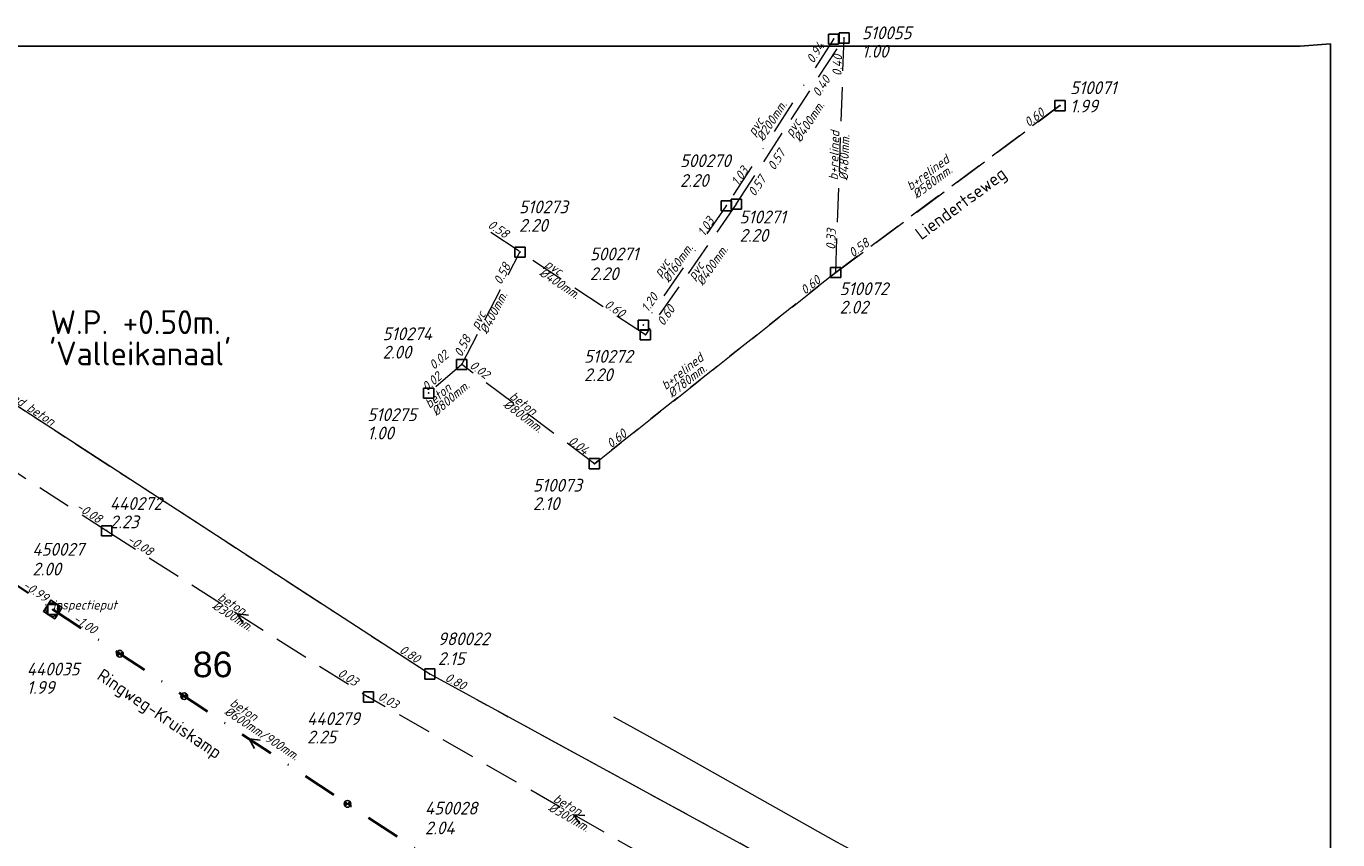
# Model space of a CAD drawing. Header units: metres. Extents: x 152202 to 157341, y 461610 to 468701.
# Tile 165 of 238: x 155705 to 155898, y 464126 to 464246. Entities that reach past the tile are written whole.
import ezdxf
from ezdxf.enums import TextEntityAlignment as Align
from ezdxf.lldxf.tags import DXFTag

# ---------------------------------------------------------------- set-up
doc = ezdxf.new("R2010")
doc.units = ezdxf.units.M
doc.header["$PDMODE"] = 64
doc.header["$PDSIZE"] = 1.5
for name, pattern in [('RI-GWA', [18.45, 6, -1.8, 1.75, -1.8, 1.75, -1.8, 1.75, -1.8]), ('RI-HWA', [7.4, 5, -2.4]), ('RI-VWA', [11, 5, -3, 0, -3])]:
    doc.linetypes.add(name, pattern=pattern)
doc.layers.get('0').update_dxf_attribs({"linetype": 'CONTINUOUS'})
doc.layers.get('DEFPOINTS').update_dxf_attribs({"linetype": 'CONTINUOUS'})
for name, color, linetype, lineweight in [('B-OI-RI-GWA-MATERIAAL-T18', 10, 'CONTINUOUS', 18), ('B-OI-RI-GWA-PUTDEKSELHOOGTE-T25', 10, 'CONTINUOUS', 25), ('B-OI-RI-GWA_BOB-T18', 10, 'CONTINUOUS', 18), ('B-OI-RI-GWA_PUTNUMMER-T18', 10, 'CONTINUOUS', 18), ('B-OI-RI-GWA_RIOOLPUT-S', 10, 'CONTINUOUS', 25), ('B-OI-RI-GWA_TRANSPORTLEIDING-G', 10, 'RI-GWA', 18), ('B-OI-RI-HWA-BOB-T18', 150, 'CONTINUOUS', 18), ('B-OI-RI-HWA-MATERIAAL-T18', 150, 'CONTINUOUS', 18), ('B-OI-RI-HWA-PUTDEKSELHOOGTE-T25', 150, 'CONTINUOUS', 25), ('B-OI-RI-HWA-PUTNUMMER-T25', 150, 'CONTINUOUS', 25), ('B-OI-RI-HWA_DIAMETER-T18', 150, 'CONTINUOUS', 18), ('B-OI-RI-HWA_RIOOLPUT-S', 150, 'CONTINUOUS', 25), ('B-OI-RI-HWA_TRANSPORTLEIDING-G', 150, 'RI-HWA', 18), ('B-OI-RI-PERSLEIDING-G', 210, 'RI-PERS', 18), ('B-OI-RI-STROOMRICHTING-S', 252, 'CONTINUOUS', 25), ('B-OI-RI-VWA-BOB-T18', 34, 'CONTINUOUS', 18), ('B-OI-RI-VWA-DIAMETER-T18', 34, 'CONTINUOUS', 18), ('B-OI-RI-VWA-MATERIAAL-T18', 34, 'CONTINUOUS', 18), ('B-OI-RI-VWA_PUTDEKSELHOOGTE-T25', 34, 'CONTINUOUS', 25), ('B-OI-RI-VWA_PUTNUMMER-T25', 34, 'CONTINUOUS', 25), ('B-OI-RI-VWA_RIOOLPUT-S', 34, 'CONTINUOUS', 25), ('B-OI-RI-VWA_TRANSPORTLEIDING-G', 34, 'RI-VWA', 18), ('B-OI-WH-WATERPEIL-T35', 3, 'CONTINUOUS', 35), ('B-RO-OG-TOPOGRAFIE-T18', 2, 'CONTINUOUS', 18), ('B-RO-OG-WATER_KANAAL-GV', 251, 'CONTINUOUS', 18), ('N-OI-RI-STROOMRICHTING-S', 252, 'CONTINUOUS', 25), ('N-OI-RI-T50', 130, 'CONTINUOUS', 50), ('N-OI-RI-VRIJVERVAL_HULPSTUK-S', 210, 'CONTINUOUS', 25), ('N-OI-RI-VWA-BOB-T18', 36, 'CONTINUOUS', 18), ('N-OI-RI-VWA-DIAMETER-HOOGTE-T18', 36, 'CONTINUOUS', 18), ('N-OI-RI-VWA-DIAMETER-T18', 36, 'CONTINUOUS', 18), ('N-OI-RI-VWA-MATERIAAL-T18', 36, 'CONTINUOUS', 18), ('N-OI-RI-VWA_PUTDEKSELHOOGTE-T25', 36, 'CONTINUOUS', 25), ('N-OI-RI-VWA_PUTNUMMER-T25', 36, 'CONTINUOUS', 25), ('N-OI-RI-VWA_RIOOLPUT-S', 36, 'CONTINUOUS', 25), ('N-OI-RI-VWA_TRANSPORTLEIDING-G', 36, 'RI-VWA', 35)]:
    doc.layers.add(name, color=color, linetype=linetype, lineweight=lineweight)
doc.styles.add('ARIAL', font='arial.ttf')
doc.styles.add('NLCS-ISO-M200-T18', font='NLCS-ISO.ttf', dxfattribs={"height": 360})
doc.styles.add('NLCS-ISO-M750-T18_CURSIEF', font='NLCS-ISO.ttf', dxfattribs={"oblique": 15, "height": 1.35})
doc.styles.add('NLCS-ISO-M750-T25_CURSIEF', font='NLCS-ISO.ttf', dxfattribs={"oblique": 15, "height": 1.875})
doc.styles.add('NLCS-ISO-M750-T35', font='NLCS-ISO.ttf', dxfattribs={"height": 2.625})
tags = doc.linetypes.add('RI-PERS', pattern='A,7,-2,["P",Standard,S=1.8,R=0,X=-0.5,Y=-0.9],-2,7,-2,[102,NLCS.SHX,S=1,R=180,X=0,Y=0],-2', length=22).pattern_tags.tags
tags[6] = DXFTag(74, 10)

# ---------------------------------------------------------------- blocks, each defined once
blk = doc.blocks.new('ACMAP_ANN_TEMPLATE_vwa-diam')
at = {"style": 'NLCS-ISO-M750-T18_CURSIEF', "oblique": 15}
blk.add_attdef('vwa-diam', (0.3, -1.3), '', height=1.35, dxfattribs=at)
blk = doc.blocks.new('ACMAP_ANN_TEMPLATE_vwa-diam-hoogte')
at = {"style": 'NLCS-ISO-M750-T18_CURSIEF', "oblique": 15}
blk.add_attdef('vwa-diam-hoogte', (6.5, -1.3), '', height=1.35, dxfattribs=at)
blk = doc.blocks.new('ACMAP_ANN_TEMPLATE_vwa-materiaal')
at = {"style": 'NLCS-ISO-M750-T18_CURSIEF', "oblique": 15}
blk.add_attdef('vwa-mat', (0.3, 0.2), '', height=1.35, dxfattribs=at)
blk = doc.blocks.new('ACMAP_ANN_TEMPLATE_vwa-nap-l')
at = {"style": 'NLCS-ISO-M750-T18_CURSIEF', "oblique": 15}
blk.add_attdef('vwa-nap-l', (3.3, 0.2), '', height=1.35, dxfattribs=at)
blk = doc.blocks.new('ACMAP_ANN_TEMPLATE_vwa-nap-r')
at = {"style": 'NLCS-ISO-M750-T18_CURSIEF', "oblique": 15}
blk.add_attdef('vwa-nap-r', (-5.6, 0.2), '', height=1.35, dxfattribs=at)
blk = doc.blocks.new('ACMAP_ANN_TEMPLATE_type knoop')
at = {"layer": 'DEFPOINTS', "style": 'NLCS-ISO-M750-T18_CURSIEF', "oblique": 15}
blk.add_attdef('type_knoop', (0, 0), '', height=1.35, dxfattribs=at)
blk = doc.blocks.new('ACMAP_ANN_TEMPLATE_vwa-puth')
at = {"style": 'NLCS-ISO-M750-T25_CURSIEF', "oblique": 15}
blk.add_attdef('vwa-puth', (-3, 5), '', height=1.88, dxfattribs=at)
blk = doc.blocks.new('ACMAP_ANN_TEMPLATE_vwa-putnr')
at = {"style": 'NLCS-ISO-M750-T25_CURSIEF', "oblique": 15}
blk.add_attdef('vaw-putnr', (-3, 7.9), '', height=1.88, dxfattribs=at)
blk = doc.blocks.new('ACMAP_ANN_TEMPLATE_hwa-diam')
at = {"style": 'NLCS-ISO-M750-T18_CURSIEF', "oblique": 15}
blk.add_attdef('hwa-diam', (-3.7, -1.3), '', height=1.35, dxfattribs=at)
blk = doc.blocks.new('ACMAP_ANN_TEMPLATE_hwa-materiaal')
at = {"style": 'NLCS-ISO-M750-T18_CURSIEF', "oblique": 15}
blk.add_attdef('hwa-mat', (-3.7, 0.2), '', height=1.35, dxfattribs=at)
blk = doc.blocks.new('ACMAP_ANN_TEMPLATE_hwa-nap-l')
at = {"style": 'NLCS-ISO-M750-T18_CURSIEF', "oblique": 15}
blk.add_attdef('hwa-nap-l', (3.3, 0.2), '', height=1.35, dxfattribs=at)
blk = doc.blocks.new('ACMAP_ANN_TEMPLATE_hwa-nap-r')
at = {"style": 'NLCS-ISO-M750-T18_CURSIEF', "oblique": 15}
blk.add_attdef('hwa-nap-r', (-5.6, 0.2), '', height=1.35, dxfattribs=at)
blk = doc.blocks.new('ACMAP_ANN_TEMPLATE_gwa-materiaal')
at = {"style": 'NLCS-ISO-M750-T18_CURSIEF', "oblique": 15}
blk.add_attdef('gwa-mat', (-2.2, 0.2), '', height=1.35, dxfattribs=at)
blk = doc.blocks.new('ACMAP_ANN_TEMPLATE_gwa-nap-l')
at = {"style": 'NLCS-ISO-M750-T18_CURSIEF', "oblique": 15}
blk.add_attdef('gwa-nap-l', (2.3, 0.2), '', height=1.35, dxfattribs=at)
blk = doc.blocks.new('ACMAP_ANN_TEMPLATE_gwa-nap-r')
at = {"style": 'NLCS-ISO-M750-T18_CURSIEF', "oblique": 15}
blk.add_attdef('gwa-nap-r', (-5.6, 0.2), '', height=1.35, dxfattribs=at)
blk = doc.blocks.new('ACMAP_ANN_TEMPLATE_hwa-puth')
at = {"color": 0, "linetype": 'ByBlock', "style": 'NLCS-ISO-M750-T25_CURSIEF', "oblique": 15}
blk.add_attdef('hwa-puth', (-9, -6.8), '', height=1.88, dxfattribs=at)
blk = doc.blocks.new('ACMAP_ANN_TEMPLATE_hwa-putnr')
at = {"color": 0, "linetype": 'ByBlock', "style": 'NLCS-ISO-M750-T25_CURSIEF', "oblique": 15}
blk.add_attdef('hwa-putnr', (-9, -4.1), '', height=1.88, dxfattribs=at)
blk = doc.blocks.new('ACMAP_ANN_TEMPLATE_gwa-puth')
at = {"style": 'NLCS-ISO-M750-T25_CURSIEF', "oblique": 15}
blk.add_attdef('gwa-puth', (3, -5), '', height=1.88, dxfattribs=at)
blk = doc.blocks.new('ACMAP_ANN_TEMPLATE_gwa-putnr')
at = {"style": 'NLCS-ISO-M750-T25_CURSIEF', "oblique": 15}
blk.add_attdef('gwa-putnr', (3, -2.1), '', height=1.88, dxfattribs=at)
blk = doc.blocks.new('SRI-HULP')
h = blk.add_hatch(color=256)
h.dxf.hatch_style = 1
h.paths.add_polyline_path([(-0.71, 0.71, 0.198912), (-1, 0, 0.198912), (-0.71, -0.71), (0, 0)])
h = blk.add_hatch(color=256)
h.dxf.hatch_style = 1
h.paths.add_polyline_path([(1, 0, 0.198912), (0.71, 0.71), (0, 0), (0.71, -0.71, 0.198912)])
for p, q in [((-0.71, 0.71), (0.71, -0.71)), ((-0.71, -0.71), (0.71, 0.71))]:
    blk.add_line(p, q)
blk.add_circle((0, 0), 1)
blk = doc.blocks.new('B-SRI-PUT_VWA-SO')
at = {"flags": 128}
blk.add_lwpolyline([(-2, 2), (2, 2), (2, -2), (-2, -2)], close=True, dxfattribs=at)
at = {"lineweight": -3, "flags": 128}
blk.add_lwpolyline([(2, -2), (2, 2), (-2, 2), (-2, -2)], close=True, dxfattribs=at)
at = {"lineweight": -3}
blk.add_circle((0, 0), 2, dxfattribs=at)

msp = doc.modelspace()

# ---------------------------------------------------------------- linework, layer by layer
at = {"layer": 'B-OI-RI-GWA_RIOOLPUT-S', "transparency": 33554623}
msp.add_point((155764.4, 464150.7), dxfattribs=at)
at = {"layer": 'B-OI-RI-GWA_TRANSPORTLEIDING-G'}
for p, q in [((155635.09, 464234.75), (155764.4, 464150.7)), ((155764.4, 464150.7), (155883.7, 464085.6))]:
    msp.add_line(p, q, dxfattribs=at)
at = {"layer": 'B-OI-RI-HWA_RIOOLPUT-S'}
for p in [(155825.19, 464244.03), (155856.85, 464234.1), (155809.365, 464219.645), (155777.62, 464212.6), (155823.96, 464209.62), (155796.022, 464200.469), (155769.083, 464196.113), (155764.24, 464191.91), (155788.54, 464181.55), (155717, 464171.7), (155755.4, 464147.3)]:
    msp.add_point(p, dxfattribs=at)
at = {"layer": 'B-OI-RI-HWA_TRANSPORTLEIDING-G'}
for p, q in [((155809.365, 464219.645), (155825.19, 464244.03)), ((155823.96, 464209.62), (155825.19, 464244.03)), ((155856.85, 464234.1), (155823.96, 464209.62)), ((155823.96, 464209.62), (155856.85, 464234.1)), ((155809.365, 464219.645), (155796.022, 464200.469)), ((155796.022, 464200.469), (155772.25, 464216.2)), ((155769.083, 464196.113), (155777.62, 464212.6)), ((155823.96, 464209.62), (155788.54, 464181.55)), ((155788.54, 464181.55), (155823.96, 464209.62)), ((155669.9, 464202.2), (155717, 464171.7)), ((155769.083, 464196.113), (155764.24, 464191.91)), ((155788.54, 464181.55), (155769.083, 464196.113)), ((155717, 464171.7), (155755.4, 464147.3)), ((155815.64, 464112.74), (155755.4, 464147.3))]:
    msp.add_line(p, q, dxfattribs=at)
at = {"layer": 'B-OI-RI-PERSLEIDING-G'}
for p, q in [((155635.09, 464234.75), (155764.4, 464150.7)), ((155764.4, 464150.7), (155883.7, 464085.6))]:
    msp.add_line(p, q, dxfattribs=at)
at = {"layer": 'B-OI-RI-STROOMRICHTING-S'}
for points in [[(155737.8, 464159.34), (155736.2, 464159.5), (155737.03, 464158.12)], [(155787.13, 464129.93), (155785.52, 464130.02), (155786.41, 464128.68)]]:
    msp.add_lwpolyline(points, dxfattribs=at)
at = {"layer": 'B-OI-RI-VWA_RIOOLPUT-S'}
for p in [(155823.63, 464243.86), (155807.9, 464219.4), (155795.73, 464201.89)]:
    msp.add_point(p, dxfattribs=at)
at = {"layer": 'B-OI-RI-VWA_TRANSPORTLEIDING-G'}
for p, q in [((155823.63, 464243.86), (155807.9, 464219.4)), ((155807.9, 464219.4), (155795.73, 464201.89))]:
    msp.add_line(p, q, dxfattribs=at)
at = {"layer": 'B-RO-OG-WATER_KANAAL-GV'}
msp.add_lwpolyline([(155791.365, 464144.378), (155796.231, 464141.69), (155801.554, 464138.75), (155822.823, 464126.74), (155824.072, 464126.034), (155831.786, 464121.908), (155837.507, 464118.847), (155863.879, 464104.74), (155878.926, 464096.691), (155880.257, 464095.979), (155897.082, 464086.979), (155898.401, 464086.273)], dxfattribs=at)
at = {"layer": 'DEFPOINTS', "flags": 128}
msp.add_lwpolyline([(155896.539, 464243.151), (155892.109, 464242.853), (155743.351, 464242.853), (155593.351, 464242.853), (155593.351, 464056.478), (155593.351, 464041.049), (155593.351, 464024.83), (155896.539, 464024.83)], close=True, dxfattribs=at)
at = {"layer": 'N-OI-RI-STROOMRICHTING-S'}
msp.add_lwpolyline([(155739.49, 464140.96), (155737.89, 464141.16), (155738.7, 464139.76)], dxfattribs=at)
msp.add_lwpolyline([(155739.49, 464140.96), (155737.89, 464141.16), (155738.7, 464139.76)], dxfattribs=at)
at = {"layer": 'N-OI-RI-VWA_RIOOLPUT-S'}
msp.add_point((155709.09, 464160.15), dxfattribs=at)
at = {"layer": 'N-OI-RI-VWA_TRANSPORTLEIDING-G'}
for p, q in [((155664.51, 464190.09), (155709.09, 464160.15)), ((155709.09, 464160.15), (155766.69, 464122.16))]:
    msp.add_line(p, q, dxfattribs=at)

# ---------------------------------------------------------------- block references
at = {"layer": 'B-OI-RI-GWA-MATERIAAL-T18', "transparency": 33554623}
ref = msp.add_blockref('ACMAP_ANN_TEMPLATE_gwa-materiaal', (155699.745, 464192.725), dxfattribs=dict(at, rotation=326.9765996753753))
ref.add_attrib('gwa-mat', 'gewapend beton', (155698.009, 464194.092), dxfattribs={"layer": '0', "color": 0, "linetype": 'ByBlock', "height": 1.35, "rotation": 326.9766, "style": 'NLCS-ISO-M750-T18_CURSIEF', "oblique": 15})
at = {"layer": 'B-OI-RI-GWA-PUTDEKSELHOOGTE-T25', "transparency": 33554623}
ref = msp.add_blockref('ACMAP_ANN_TEMPLATE_gwa-puth', (155762.582, 464157.013), dxfattribs=at)
ref.add_attrib('gwa-puth', '2.15', (155765.582, 464152.013), dxfattribs={"layer": '0', "color": 0, "linetype": 'ByBlock', "height": 1.875, "style": 'NLCS-ISO-M750-T25_CURSIEF', "oblique": 15})
at = {"layer": 'B-OI-RI-GWA_BOB-T18', "transparency": 33554623}
ref = msp.add_blockref('ACMAP_ANN_TEMPLATE_gwa-nap-r', (155764.4, 464150.7), dxfattribs=dict(at, rotation=326.9765996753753))
ref.add_attrib('gwa-nap-r', '0.80', (155759.814, 464153.92), dxfattribs={"layer": '0', "color": 0, "linetype": 'ByBlock', "height": 1.35, "rotation": 326.9766, "style": 'NLCS-ISO-M750-T18_CURSIEF', "oblique": 15})
ref = msp.add_blockref('ACMAP_ANN_TEMPLATE_gwa-nap-l', (155764.4, 464150.7), dxfattribs=dict(at, rotation=331.3794465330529))
ref.add_attrib('gwa-nap-l', '0.80', (155766.515, 464149.774), dxfattribs={"layer": '0', "color": 0, "linetype": 'ByBlock', "height": 1.35, "rotation": 331.37945, "style": 'NLCS-ISO-M750-T18_CURSIEF', "oblique": 15})
at = {"layer": 'B-OI-RI-GWA_PUTNUMMER-T18', "transparency": 33554623}
ref = msp.add_blockref('ACMAP_ANN_TEMPLATE_gwa-putnr', (155762.582, 464157.013), dxfattribs=at)
ref.add_attrib('gwa-putnr', '980022', (155765.582, 464154.913), dxfattribs={"layer": '0', "color": 0, "linetype": 'ByBlock', "height": 1.875, "style": 'NLCS-ISO-M750-T25_CURSIEF', "oblique": 15})
at = {"layer": 'B-OI-RI-HWA-BOB-T18'}
ref = msp.add_blockref('ACMAP_ANN_TEMPLATE_hwa-nap-r', (155825.19, 464244.03), dxfattribs=dict(at, rotation=87.95280975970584))
ref.add_attrib('hwa-nap-r', '0.40', (155824.79, 464238.441), dxfattribs={"layer": '0', "color": 0, "linetype": 'ByBlock', "height": 1.35, "rotation": 87.95281, "style": 'NLCS-ISO-M750-T18_CURSIEF', "oblique": 15})
ref = msp.add_blockref('ACMAP_ANN_TEMPLATE_hwa-nap-r', (155824.759, 464239.881), dxfattribs=dict(at, rotation=57.01785918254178))
ref.add_attrib('hwa-nap-r', '0.40', (155821.543, 464235.293), dxfattribs={"layer": '0', "color": 0, "linetype": 'ByBlock', "height": 1.35, "rotation": 57.01786, "style": 'NLCS-ISO-M750-T18_CURSIEF', "oblique": 15})
ref = msp.add_blockref('ACMAP_ANN_TEMPLATE_hwa-nap-r', (155856.85, 464234.1), dxfattribs=dict(at, rotation=36.66027987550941))
ref.add_attrib('hwa-nap-r', '0.60', (155852.238, 464230.917), dxfattribs={"layer": '0', "color": 0, "linetype": 'ByBlock', "height": 1.35, "rotation": 36.66028, "style": 'NLCS-ISO-M750-T18_CURSIEF', "oblique": 15})
ref = msp.add_blockref('ACMAP_ANN_TEMPLATE_hwa-nap-l', (155813.335, 464221.629), dxfattribs=dict(at, rotation=57.01785918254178))
ref.add_attrib('hwa-nap-l', '0.57', (155814.963, 464224.506), dxfattribs={"layer": '0', "color": 0, "linetype": 'ByBlock', "height": 1.35, "rotation": 57.01786, "style": 'NLCS-ISO-M750-T18_CURSIEF', "oblique": 15})
ref = msp.add_blockref('ACMAP_ANN_TEMPLATE_hwa-nap-l', (155810.341, 464217.851), dxfattribs=dict(at, rotation=55.16912067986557))
ref.add_attrib('hwa-nap-l', '0.57', (155812.061, 464220.674), dxfattribs={"layer": '0', "color": 0, "linetype": 'ByBlock', "height": 1.35, "rotation": 55.16912, "style": 'NLCS-ISO-M750-T18_CURSIEF', "oblique": 15})
ref = msp.add_blockref('ACMAP_ANN_TEMPLATE_hwa-nap-r', (155777.346, 464213.057), dxfattribs=dict(at, rotation=326.5056041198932))
ref.add_attrib('hwa-nap-r', '0.58', (155772.787, 464216.315), dxfattribs={"layer": '0', "color": 0, "linetype": 'ByBlock', "height": 1.35, "rotation": 326.5056, "style": 'NLCS-ISO-M750-T18_CURSIEF', "oblique": 15})
ref = msp.add_blockref('ACMAP_ANN_TEMPLATE_hwa-nap-l', (155823.96, 464209.62), dxfattribs=dict(at, rotation=87.95280975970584))
ref.add_attrib('hwa-nap-l', '0.33', (155823.878, 464212.925), dxfattribs={"layer": '0', "color": 0, "linetype": 'ByBlock', "height": 1.35, "rotation": 87.95281, "style": 'NLCS-ISO-M750-T18_CURSIEF', "oblique": 15})
ref = msp.add_blockref('ACMAP_ANN_TEMPLATE_hwa-nap-l', (155823.96, 464209.62), dxfattribs=dict(at, rotation=36.66027987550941))
ref.add_attrib('hwa-nap-l', '0.58', (155826.488, 464211.751), dxfattribs={"layer": '0', "color": 0, "linetype": 'ByBlock', "height": 1.35, "rotation": 36.66028, "style": 'NLCS-ISO-M750-T18_CURSIEF', "oblique": 15})
ref = msp.add_blockref('ACMAP_ANN_TEMPLATE_hwa-nap-r', (155777.62, 464212.6), dxfattribs=dict(at, rotation=62.62479293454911))
ref.add_attrib('hwa-nap-r', '0.58', (155774.867, 464207.719), dxfattribs={"layer": '0', "color": 0, "linetype": 'ByBlock', "height": 1.35, "rotation": 62.62479, "style": 'NLCS-ISO-M750-T18_CURSIEF', "oblique": 15})
ref = msp.add_blockref('ACMAP_ANN_TEMPLATE_hwa-nap-r', (155823.96, 464209.62), dxfattribs=dict(at, rotation=38.39647682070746))
ref.add_attrib('hwa-nap-r', '0.60', (155819.447, 464206.299), dxfattribs={"layer": '0', "color": 0, "linetype": 'ByBlock', "height": 1.35, "rotation": 38.39648, "style": 'NLCS-ISO-M750-T18_CURSIEF', "oblique": 15})
ref = msp.add_blockref('ACMAP_ANN_TEMPLATE_hwa-nap-l', (155787.034, 464206.274), dxfattribs=dict(at, rotation=326.5056041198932))
ref.add_attrib('hwa-nap-l', '0.60', (155789.896, 464204.62), dxfattribs={"layer": '0', "color": 0, "linetype": 'ByBlock', "height": 1.35, "rotation": 326.5056, "style": 'NLCS-ISO-M750-T18_CURSIEF', "oblique": 15})
ref = msp.add_blockref('ACMAP_ANN_TEMPLATE_hwa-nap-r', (155802.066, 464206.158), dxfattribs=dict(at, rotation=55.16912067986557))
ref.add_attrib('hwa-nap-r', '0.60', (155798.703, 464201.676), dxfattribs={"layer": '0', "color": 0, "linetype": 'ByBlock', "height": 1.35, "rotation": 55.16912, "style": 'NLCS-ISO-M750-T18_CURSIEF', "oblique": 15})
ref = msp.add_blockref('ACMAP_ANN_TEMPLATE_hwa-nap-l', (155767.727, 464194.096), dxfattribs=dict(at, rotation=62.62479293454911))
ref.add_attrib('hwa-nap-l', '0.58', (155769.067, 464197.119), dxfattribs={"layer": '0', "color": 0, "linetype": 'ByBlock', "height": 1.35, "rotation": 62.62479, "style": 'NLCS-ISO-M750-T18_CURSIEF', "oblique": 15})
ref = msp.add_blockref('ACMAP_ANN_TEMPLATE_hwa-nap-l', (155762.65, 464192.964), dxfattribs=dict(at, rotation=40.95309536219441))
ref.add_attrib('hwa-nap-l', '0.02', (155765.011, 464195.278), dxfattribs={"layer": '0', "color": 0, "linetype": 'ByBlock', "height": 1.35, "rotation": 40.9531, "style": 'NLCS-ISO-M750-T18_CURSIEF', "oblique": 15})
ref = msp.add_blockref('ACMAP_ANN_TEMPLATE_hwa-nap-r', (155774.485, 464192.209), dxfattribs=dict(at, rotation=323.1862113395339))
ref.add_attrib('hwa-nap-r', '0.02', (155770.122, 464195.725), dxfattribs={"layer": '0', "color": 0, "linetype": 'ByBlock', "height": 1.35, "rotation": 323.18621, "style": 'NLCS-ISO-M750-T18_CURSIEF', "oblique": 15})
ref = msp.add_blockref('ACMAP_ANN_TEMPLATE_hwa-nap-r', (155768.345, 464195.632), dxfattribs=dict(at, rotation=40.95309536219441))
ref.add_attrib('hwa-nap-r', '0.02', (155763.984, 464192.113), dxfattribs={"layer": '0', "color": 0, "linetype": 'ByBlock', "height": 1.35, "rotation": 40.9531, "style": 'NLCS-ISO-M750-T18_CURSIEF', "oblique": 15})
ref = msp.add_blockref('ACMAP_ANN_TEMPLATE_hwa-nap-l', (155788.54, 464181.55), dxfattribs=dict(at, rotation=38.39647682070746))
ref.add_attrib('hwa-nap-l', '0.60', (155791.002, 464183.756), dxfattribs={"layer": '0', "color": 0, "linetype": 'ByBlock', "height": 1.35, "rotation": 38.39648, "style": 'NLCS-ISO-M750-T18_CURSIEF', "oblique": 15})
ref = msp.add_blockref('ACMAP_ANN_TEMPLATE_hwa-nap-l', (155781.835, 464186.462), dxfattribs=dict(at, rotation=323.1862113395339))
ref.add_attrib('hwa-nap-l', '0.04', (155784.597, 464184.645), dxfattribs={"layer": '0', "color": 0, "linetype": 'ByBlock', "height": 1.35, "rotation": 323.18621, "style": 'NLCS-ISO-M750-T18_CURSIEF', "oblique": 15})
ref = msp.add_blockref('ACMAP_ANN_TEMPLATE_hwa-nap-r', (155717, 464171.7), dxfattribs=dict(at, rotation=327.0745860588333))
ref.add_attrib('hwa-nap-r', '-0.08', (155712.408, 464174.912), dxfattribs={"layer": '0', "color": 0, "linetype": 'ByBlock', "height": 1.35, "rotation": 327.07459, "style": 'NLCS-ISO-M750-T18_CURSIEF', "oblique": 15})
ref = msp.add_blockref('ACMAP_ANN_TEMPLATE_hwa-nap-l', (155717, 464171.7), dxfattribs=dict(at, rotation=327.567442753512))
ref.add_attrib('hwa-nap-l', '-0.08', (155719.893, 464170.099), dxfattribs={"layer": '0', "color": 0, "linetype": 'ByBlock', "height": 1.35, "rotation": 327.56744, "style": 'NLCS-ISO-M750-T18_CURSIEF', "oblique": 15})
ref = msp.add_blockref('ACMAP_ANN_TEMPLATE_hwa-nap-r', (155755.4, 464147.3), dxfattribs=dict(at, rotation=327.567442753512))
ref.add_attrib('hwa-nap-r', '0.03', (155750.781, 464150.472), dxfattribs={"layer": '0', "color": 0, "linetype": 'ByBlock', "height": 1.35, "rotation": 327.56744, "style": 'NLCS-ISO-M750-T18_CURSIEF', "oblique": 15})
ref = msp.add_blockref('ACMAP_ANN_TEMPLATE_hwa-nap-r', (155761.438, 464144.054), dxfattribs=dict(at, rotation=330.1568834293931))
ref.add_attrib('hwa-nap-r', '0.03', (155756.68, 464147.014), dxfattribs={"layer": '0', "color": 0, "linetype": 'ByBlock', "height": 1.35, "rotation": 330.15688, "style": 'NLCS-ISO-M750-T18_CURSIEF', "oblique": 15})
at = {"layer": 'B-OI-RI-HWA-MATERIAAL-T18'}
ref = msp.add_blockref('ACMAP_ANN_TEMPLATE_hwa-materiaal', (155819.697, 464232.422), dxfattribs=dict(at, rotation=57.01785918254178))
ref.add_attrib('hwa-mat', 'pvc', (155817.516, 464229.428), dxfattribs={"layer": '0', "color": 0, "linetype": 'ByBlock', "height": 1.35, "rotation": 57.01786, "style": 'NLCS-ISO-M750-T18_CURSIEF', "oblique": 15})
ref = msp.add_blockref('ACMAP_ANN_TEMPLATE_hwa-materiaal', (155824.575, 464226.825), dxfattribs=dict(at, rotation=87.95280975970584))
ref.add_attrib('hwa-mat', 'b+relined', (155824.243, 464223.135), dxfattribs={"layer": '0', "color": 0, "linetype": 'ByBlock', "height": 1.35, "rotation": 87.95281, "style": 'NLCS-ISO-M750-T18_CURSIEF', "oblique": 15})
ref = msp.add_blockref('ACMAP_ANN_TEMPLATE_hwa-materiaal', (155838.02, 464223.626), dxfattribs=dict(at, rotation=36.66027987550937))
ref.add_attrib('hwa-mat', 'b+relined', (155834.933, 464221.578), dxfattribs={"layer": '0', "color": 0, "linetype": 'ByBlock', "height": 1.35, "rotation": 36.66028, "style": 'NLCS-ISO-M750-T18_CURSIEF', "oblique": 15})
ref = msp.add_blockref('ACMAP_ANN_TEMPLATE_hwa-materiaal', (155784.136, 464208.334), dxfattribs=dict(at, rotation=326.5056041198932))
ref.add_attrib('hwa-mat', 'pvc', (155781.161, 464210.543), dxfattribs={"layer": '0', "color": 0, "linetype": 'ByBlock', "height": 1.35, "rotation": 326.5056, "style": 'NLCS-ISO-M750-T18_CURSIEF', "oblique": 15})
ref = msp.add_blockref('ACMAP_ANN_TEMPLATE_hwa-materiaal', (155805.493, 464211.339), dxfattribs=dict(at, rotation=55.16912067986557))
ref.add_attrib('hwa-mat', 'pvc', (155803.216, 464208.416), dxfattribs={"layer": '0', "color": 0, "linetype": 'ByBlock', "height": 1.35, "rotation": 55.16912, "style": 'NLCS-ISO-M750-T18_CURSIEF', "oblique": 15})
ref = msp.add_blockref('ACMAP_ANN_TEMPLATE_hwa-materiaal', (155773.351, 464204.356), dxfattribs=dict(at, rotation=62.62479293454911))
ref.add_attrib('hwa-mat', 'pvc', (155771.473, 464201.163), dxfattribs={"layer": '0', "color": 0, "linetype": 'ByBlock', "height": 1.35, "rotation": 62.62479, "style": 'NLCS-ISO-M750-T18_CURSIEF', "oblique": 15})
ref = msp.add_blockref('ACMAP_ANN_TEMPLATE_hwa-materiaal', (155802.03, 464194.463), dxfattribs=dict(at, rotation=38.39647682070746))
ref.add_attrib('hwa-mat', 'b+relined', (155799.006, 464192.322), dxfattribs={"layer": '0', "color": 0, "linetype": 'ByBlock', "height": 1.35, "rotation": 38.39648, "style": 'NLCS-ISO-M750-T18_CURSIEF', "oblique": 15})
ref = msp.add_blockref('ACMAP_ANN_TEMPLATE_hwa-materiaal', (155767.293, 464191.867), dxfattribs=dict(at, rotation=40.95309536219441))
ref.add_attrib('hwa-mat', 'beton', (155764.368, 464189.592), dxfattribs={"layer": '0', "color": 0, "linetype": 'ByBlock', "height": 1.35, "rotation": 40.9531, "style": 'NLCS-ISO-M750-T18_CURSIEF', "oblique": 15})
ref = msp.add_blockref('ACMAP_ANN_TEMPLATE_hwa-materiaal', (155778.812, 464188.831), dxfattribs=dict(at, rotation=323.1862113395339))
ref.add_attrib('hwa-mat', 'beton', (155775.969, 464191.209), dxfattribs={"layer": '0', "color": 0, "linetype": 'ByBlock', "height": 1.35, "rotation": 323.18621, "style": 'NLCS-ISO-M750-T18_CURSIEF', "oblique": 15})
ref = msp.add_blockref('ACMAP_ANN_TEMPLATE_hwa-materiaal', (155736.2, 464159.5), dxfattribs=dict(at, rotation=327.567442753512))
ref.add_attrib('hwa-mat', 'beton', (155733.184, 464161.653), dxfattribs={"layer": '0', "color": 0, "linetype": 'ByBlock', "height": 1.35, "rotation": 327.56744, "style": 'NLCS-ISO-M750-T18_CURSIEF', "oblique": 15})
ref = msp.add_blockref('ACMAP_ANN_TEMPLATE_hwa-materiaal', (155785.52, 464130.02), dxfattribs=dict(at, rotation=330.1568834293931))
ref.add_attrib('hwa-mat', 'beton', (155782.41, 464132.035), dxfattribs={"layer": '0', "color": 0, "linetype": 'ByBlock', "height": 1.35, "rotation": 330.15688, "style": 'NLCS-ISO-M750-T18_CURSIEF', "oblique": 15})
at = {"layer": 'B-OI-RI-HWA-PUTDEKSELHOOGTE-T25'}
for p, values in [((155836.79, 464247.95), {'hwa-puth': '1.00'}), ((155867.341, 464239.894), {'hwa-puth': '1.99'}), ((155786.491, 464222.399), {'hwa-puth': '2.20'}), ((155818.833, 464220.923), {'hwa-puth': '2.20'}), ((155833.513, 464210.387), {'hwa-puth': '2.02'}), ((155766.471, 464203.782), {'hwa-puth': '2.00'}), ((155796.022, 464200.469), {'hwa-puth': '2.20'}), ((155764.24, 464191.91), {'hwa-puth': '1.00'}), ((155788.54, 464181.55), {'hwa-puth': '2.10'}), ((155726.458, 464178.87), {'hwa-puth': '2.23'}), ((155714.276, 464154.573), {'hwa-puth': '1.99'}), ((155755.4, 464147.3), {'hwa-puth': '2.25'})]:
    msp.add_blockref('ACMAP_ANN_TEMPLATE_hwa-puth', p, dxfattribs=at).add_auto_attribs(values)
at = {"layer": 'B-OI-RI-HWA-PUTNUMMER-T25'}
for p, values in [((155836.79, 464247.95), {'hwa-putnr': '510055'}), ((155867.341, 464239.894), {'hwa-putnr': '510071'}), ((155786.491, 464222.399), {'hwa-putnr': '510273'}), ((155818.833, 464220.923), {'hwa-putnr': '510271'}), ((155833.513, 464210.387), {'hwa-putnr': '510072'}), ((155766.471, 464203.782), {'hwa-putnr': '510274'}), ((155796.022, 464200.469), {'hwa-putnr': '510272'}), ((155764.24, 464191.91), {'hwa-putnr': '510275'}), ((155788.54, 464181.55), {'hwa-putnr': '510073'}), ((155726.458, 464178.87), {'hwa-putnr': '440272'}), ((155714.276, 464154.573), {'hwa-putnr': '440035'}), ((155755.4, 464147.3), {'hwa-putnr': '440279'})]:
    msp.add_blockref('ACMAP_ANN_TEMPLATE_hwa-putnr', p, dxfattribs=at).add_auto_attribs(values)
at = {"layer": 'B-OI-RI-HWA_DIAMETER-T18'}
ref = msp.add_blockref('ACMAP_ANN_TEMPLATE_hwa-diam', (155819.697, 464232.422), dxfattribs=dict(at, rotation=57.01785918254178))
ref.add_attrib('hwa-diam', '%%c400mm.', (155818.774, 464228.611), dxfattribs={"layer": '0', "color": 0, "linetype": 'ByBlock', "height": 1.35, "rotation": 57.01786, "style": 'NLCS-ISO-M750-T18_CURSIEF', "oblique": 15})
ref = msp.add_blockref('ACMAP_ANN_TEMPLATE_hwa-diam', (155824.575, 464226.825), dxfattribs=dict(at, rotation=87.95280975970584))
ref.add_attrib('hwa-diam', '%%c480mm.', (155825.742, 464223.081), dxfattribs={"layer": '0', "color": 0, "linetype": 'ByBlock', "height": 1.35, "rotation": 87.95281, "style": 'NLCS-ISO-M750-T18_CURSIEF', "oblique": 15})
ref = msp.add_blockref('ACMAP_ANN_TEMPLATE_hwa-diam', (155838.02, 464223.626), dxfattribs=dict(at, rotation=36.66027987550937))
ref.add_attrib('hwa-diam', '%%c580mm.', (155835.828, 464220.374), dxfattribs={"layer": '0', "color": 0, "linetype": 'ByBlock', "height": 1.35, "rotation": 36.66028, "style": 'NLCS-ISO-M750-T18_CURSIEF', "oblique": 15})
ref = msp.add_blockref('ACMAP_ANN_TEMPLATE_hwa-diam', (155805.493, 464211.339), dxfattribs=dict(at, rotation=55.16912067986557))
ref.add_attrib('hwa-diam', '%%c400mm.', (155804.447, 464207.559), dxfattribs={"layer": '0', "color": 0, "linetype": 'ByBlock', "height": 1.35, "rotation": 55.16912, "style": 'NLCS-ISO-M750-T18_CURSIEF', "oblique": 15})
ref = msp.add_blockref('ACMAP_ANN_TEMPLATE_hwa-diam', (155784.136, 464208.334), dxfattribs=dict(at, rotation=326.5056041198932))
ref.add_attrib('hwa-diam', '%%c400mm.', (155780.333, 464209.292), dxfattribs={"layer": '0', "color": 0, "linetype": 'ByBlock', "height": 1.35, "rotation": 326.5056, "style": 'NLCS-ISO-M750-T18_CURSIEF', "oblique": 15})
ref = msp.add_blockref('ACMAP_ANN_TEMPLATE_hwa-diam', (155773.351, 464204.356), dxfattribs=dict(at, rotation=62.62479293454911))
ref.add_attrib('hwa-diam', '%%c400mm.', (155772.805, 464200.473), dxfattribs={"layer": '0', "color": 0, "linetype": 'ByBlock', "height": 1.35, "rotation": 62.62479, "style": 'NLCS-ISO-M750-T18_CURSIEF', "oblique": 15})
ref = msp.add_blockref('ACMAP_ANN_TEMPLATE_hwa-diam', (155802.03, 464194.463), dxfattribs=dict(at, rotation=38.39647682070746))
ref.add_attrib('hwa-diam', '%%c780mm.', (155799.937, 464191.146), dxfattribs={"layer": '0', "color": 0, "linetype": 'ByBlock', "height": 1.35, "rotation": 38.39648, "style": 'NLCS-ISO-M750-T18_CURSIEF', "oblique": 15})
ref = msp.add_blockref('ACMAP_ANN_TEMPLATE_hwa-diam', (155767.293, 464191.867), dxfattribs=dict(at, rotation=40.95309536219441))
ref.add_attrib('hwa-diam', '%%c800mm.', (155765.351, 464188.46), dxfattribs={"layer": '0', "color": 0, "linetype": 'ByBlock', "height": 1.35, "rotation": 40.9531, "style": 'NLCS-ISO-M750-T18_CURSIEF', "oblique": 15})
ref = msp.add_blockref('ACMAP_ANN_TEMPLATE_hwa-diam', (155778.812, 464188.831), dxfattribs=dict(at, rotation=323.1862113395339))
ref.add_attrib('hwa-diam', '%%c800mm.', (155775.07, 464190.008), dxfattribs={"layer": '0', "color": 0, "linetype": 'ByBlock', "height": 1.35, "rotation": 323.18621, "style": 'NLCS-ISO-M750-T18_CURSIEF', "oblique": 15})
ref = msp.add_blockref('ACMAP_ANN_TEMPLATE_hwa-diam', (155736.2, 464159.5), dxfattribs=dict(at, rotation=327.567442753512))
ref.add_attrib('hwa-diam', '%%c300mm.', (155732.38, 464160.387), dxfattribs={"layer": '0', "color": 0, "linetype": 'ByBlock', "height": 1.35, "rotation": 327.56744, "style": 'NLCS-ISO-M750-T18_CURSIEF', "oblique": 15})
ref = msp.add_blockref('ACMAP_ANN_TEMPLATE_hwa-diam', (155785.52, 464130.02), dxfattribs=dict(at, rotation=330.1568834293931))
ref.add_attrib('hwa-diam', '%%c300mm.', (155781.664, 464130.734), dxfattribs={"layer": '0', "color": 0, "linetype": 'ByBlock', "height": 1.35, "rotation": 330.15688, "style": 'NLCS-ISO-M750-T18_CURSIEF', "oblique": 15})
at = {"layer": 'B-OI-RI-VWA-BOB-T18'}
ref = msp.add_blockref('ACMAP_ANN_TEMPLATE_vwa-nap-l', (155819.054, 464237.317), dxfattribs=dict(at, rotation=57.25530354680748))
ref.add_attrib('vwa-nap-l', '0.94', (155820.67, 464240.201), dxfattribs={"layer": '0', "color": 0, "linetype": 'ByBlock', "height": 1.35, "rotation": 57.2553, "style": 'NLCS-ISO-M750-T18_CURSIEF', "oblique": 15})
ref = msp.add_blockref('ACMAP_ANN_TEMPLATE_vwa-nap-l', (155807.9, 464219.4), dxfattribs=dict(at, rotation=55.19948597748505))
ref.add_attrib('vwa-nap-l', '1.03', (155809.619, 464222.224), dxfattribs={"layer": '0', "color": 0, "linetype": 'ByBlock', "height": 1.35, "rotation": 55.19949, "style": 'NLCS-ISO-M750-T18_CURSIEF', "oblique": 15})
ref = msp.add_blockref('ACMAP_ANN_TEMPLATE_vwa-nap-r', (155807.9, 464219.4), dxfattribs=dict(at, rotation=57.25530354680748))
ref.add_attrib('vwa-nap-r', '1.03', (155804.703, 464214.798), dxfattribs={"layer": '0', "color": 0, "linetype": 'ByBlock', "height": 1.35, "rotation": 57.2553, "style": 'NLCS-ISO-M750-T18_CURSIEF', "oblique": 15})
ref = msp.add_blockref('ACMAP_ANN_TEMPLATE_vwa-nap-r', (155799.759, 464208.16), dxfattribs=dict(at, rotation=55.19948597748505))
ref.add_attrib('vwa-nap-r', '1.20', (155796.399, 464203.676), dxfattribs={"layer": '0', "color": 0, "linetype": 'ByBlock', "height": 1.35, "rotation": 55.19949, "style": 'NLCS-ISO-M750-T18_CURSIEF', "oblique": 15})
at = {"layer": 'B-OI-RI-VWA-DIAMETER-T18'}
ref = msp.add_blockref('ACMAP_ANN_TEMPLATE_vwa-diam', (155812.057, 464229.213), dxfattribs=dict(at, rotation=57.25530354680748))
ref.add_attrib('vwa-diam', '%%c200mm.', (155813.313, 464228.762), dxfattribs={"layer": '0', "color": 0, "linetype": 'ByBlock', "height": 1.35, "rotation": 57.2553, "style": 'NLCS-ISO-M750-T18_CURSIEF', "oblique": 15})
ref = msp.add_blockref('ACMAP_ANN_TEMPLATE_vwa-diam', (155798.237, 464208.508), dxfattribs=dict(at, rotation=55.19948597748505))
ref.add_attrib('vwa-diam', '%%c160mm.', (155799.476, 464208.013), dxfattribs={"layer": '0', "color": 0, "linetype": 'ByBlock', "height": 1.35, "rotation": 55.19949, "style": 'NLCS-ISO-M750-T18_CURSIEF', "oblique": 15})
at = {"layer": 'B-OI-RI-VWA-MATERIAAL-T18'}
ref = msp.add_blockref('ACMAP_ANN_TEMPLATE_vwa-materiaal', (155812.057, 464229.213), dxfattribs=dict(at, rotation=57.25530354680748))
ref.add_attrib('vwa-mat', 'pvc', (155812.051, 464229.573), dxfattribs={"layer": '0', "color": 0, "linetype": 'ByBlock', "height": 1.35, "rotation": 57.2553, "style": 'NLCS-ISO-M750-T18_CURSIEF', "oblique": 15})
ref = msp.add_blockref('ACMAP_ANN_TEMPLATE_vwa-materiaal', (155798.237, 464208.508), dxfattribs=dict(at, rotation=55.19948597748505))
ref.add_attrib('vwa-mat', 'pvc', (155798.244, 464208.869), dxfattribs={"layer": '0', "color": 0, "linetype": 'ByBlock', "height": 1.35, "rotation": 55.19949, "style": 'NLCS-ISO-M750-T18_CURSIEF', "oblique": 15})
at = {"layer": 'B-OI-RI-VWA_PUTDEKSELHOOGTE-T25'}
ref = msp.add_blockref('ACMAP_ANN_TEMPLATE_vwa-puth', (155804.102, 464217.182), dxfattribs=at)
ref.add_attrib('vwa-puth', '2.20', (155801.102, 464222.182), dxfattribs={"layer": '0', "color": 0, "linetype": 'ByBlock', "height": 1.875, "style": 'NLCS-ISO-M750-T25_CURSIEF', "oblique": 15})
ref = msp.add_blockref('ACMAP_ANN_TEMPLATE_vwa-puth', (155790.893, 464203.501), dxfattribs=at)
ref.add_attrib('vwa-puth', '2.20', (155787.893, 464208.501), dxfattribs={"layer": '0', "color": 0, "linetype": 'ByBlock', "height": 1.875, "style": 'NLCS-ISO-M750-T25_CURSIEF', "oblique": 15})
at = {"layer": 'B-OI-RI-VWA_PUTNUMMER-T25'}
ref = msp.add_blockref('ACMAP_ANN_TEMPLATE_vwa-putnr', (155804.102, 464217.182), dxfattribs=at)
ref.add_attrib('vaw-putnr', '500270', (155801.102, 464225.082), dxfattribs={"layer": '0', "color": 0, "linetype": 'ByBlock', "height": 1.875, "style": 'NLCS-ISO-M750-T25_CURSIEF', "oblique": 15})
ref = msp.add_blockref('ACMAP_ANN_TEMPLATE_vwa-putnr', (155790.893, 464203.501), dxfattribs=at)
ref.add_attrib('vaw-putnr', '500271', (155787.893, 464211.401), dxfattribs={"layer": '0', "color": 0, "linetype": 'ByBlock', "height": 1.875, "style": 'NLCS-ISO-M750-T25_CURSIEF', "oblique": 15})
at = {"layer": 'DEFPOINTS'}
msp.add_blockref('ACMAP_ANN_TEMPLATE_type knoop', (155709.09, 464160.15), dxfattribs=at).add_auto_attribs({'type_knoop': 'inspectieput'})
at = {"layer": 'N-OI-RI-VRIJVERVAL_HULPSTUK-S', "xscale": 0.5, "yscale": 0.5, "zscale": 0.5}
for p in [(155718.938, 464153.656), (155728.375, 464147.438), (155752.328, 464131.625)]:
    msp.add_blockref('SRI-HULP', p, dxfattribs=at)
at = {"layer": 'N-OI-RI-VWA-BOB-T18'}
for name, rotation, values in [('ACMAP_ANN_TEMPLATE_vwa-nap-r', 326.1146268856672, {'vwa-nap-r': '-0.99'}), ('ACMAP_ANN_TEMPLATE_vwa-nap-l', 326.5932077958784, {'vwa-nap-l': '-1.00'})]:
    msp.add_blockref(name, (155709.09, 464160.15), dxfattribs=dict(at, rotation=rotation)).add_auto_attribs(values)
at = {"layer": 'N-OI-RI-VWA-DIAMETER-HOOGTE-T18', "rotation": 326.5932077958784}
msp.add_blockref('ACMAP_ANN_TEMPLATE_vwa-diam-hoogte', (155734.6, 464146.148), dxfattribs=at).add_auto_attribs({'vwa-diam-hoogte': '/900mm.'})
at = {"layer": 'N-OI-RI-VWA-DIAMETER-T18', "rotation": 326.5932077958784}
msp.add_blockref('ACMAP_ANN_TEMPLATE_vwa-diam', (155734.6, 464146.148), dxfattribs=at).add_auto_attribs({'vwa-diam': '%%c600mm.'})
at = {"layer": 'N-OI-RI-VWA-MATERIAAL-T18', "rotation": 326.5932077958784}
msp.add_blockref('ACMAP_ANN_TEMPLATE_vwa-materiaal', (155734.6, 464146.148), dxfattribs=at).add_auto_attribs({'vwa-mat': 'beton'})
at = {"layer": 'N-OI-RI-VWA_PUTDEKSELHOOGTE-T25'}
for p, values in [((155709.09, 464160.15), {'vwa-puth': '2.00'}), ((155766.69, 464122.16), {'vwa-puth': '2.04'})]:
    msp.add_blockref('ACMAP_ANN_TEMPLATE_vwa-puth', p, dxfattribs=at).add_auto_attribs(values)
at = {"layer": 'N-OI-RI-VWA_PUTNUMMER-T25'}
for p, values in [((155709.09, 464160.15), {'vaw-putnr': '450027'}), ((155766.69, 464122.16), {'vaw-putnr': '450028'})]:
    msp.add_blockref('ACMAP_ANN_TEMPLATE_vwa-putnr', p, dxfattribs=at).add_auto_attribs(values)
at = {"layer": 'N-OI-RI-VWA_RIOOLPUT-S', "xscale": 0.5, "yscale": 0.5, "zscale": 0.5, "rotation": 326.4223471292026}
msp.add_blockref('B-SRI-PUT_VWA-SO', (155709.09, 464160.15), dxfattribs=at)

# ---------------------------------------------------------------- texts
at = {"layer": 'B-OI-WH-WATERPEIL-T35', "style": 'NLCS-ISO-M750-T35'}
for s, p in [('W.P. +0.50m.', (155708.782, 464200.579)), ("'Valleikanaal'", (155708.588, 464195.983))]:
    msp.add_text(s, height=3.5, dxfattribs=at).set_placement(p)
at = {"layer": 'B-RO-OG-TOPOGRAFIE-T18', "style": 'NLCS-ISO-M200-T18'}
for s, rotation, p in [('Liendertseweg', 36.5, (155842.464, 464219.533)), ('Ringweg-Kruiskamp', 326, (155724.619, 464144.634))]:
    msp.add_text(s, height=1.875, rotation=rotation, dxfattribs=at).set_placement(p, align=Align.MIDDLE)
at = {"layer": 'N-OI-RI-T50', "style": 'ARIAL'}
msp.add_text('86', height=3.75, dxfattribs=at).set_placement((155729.629, 464150.216))

doc.saveas('drawing.dxf')
